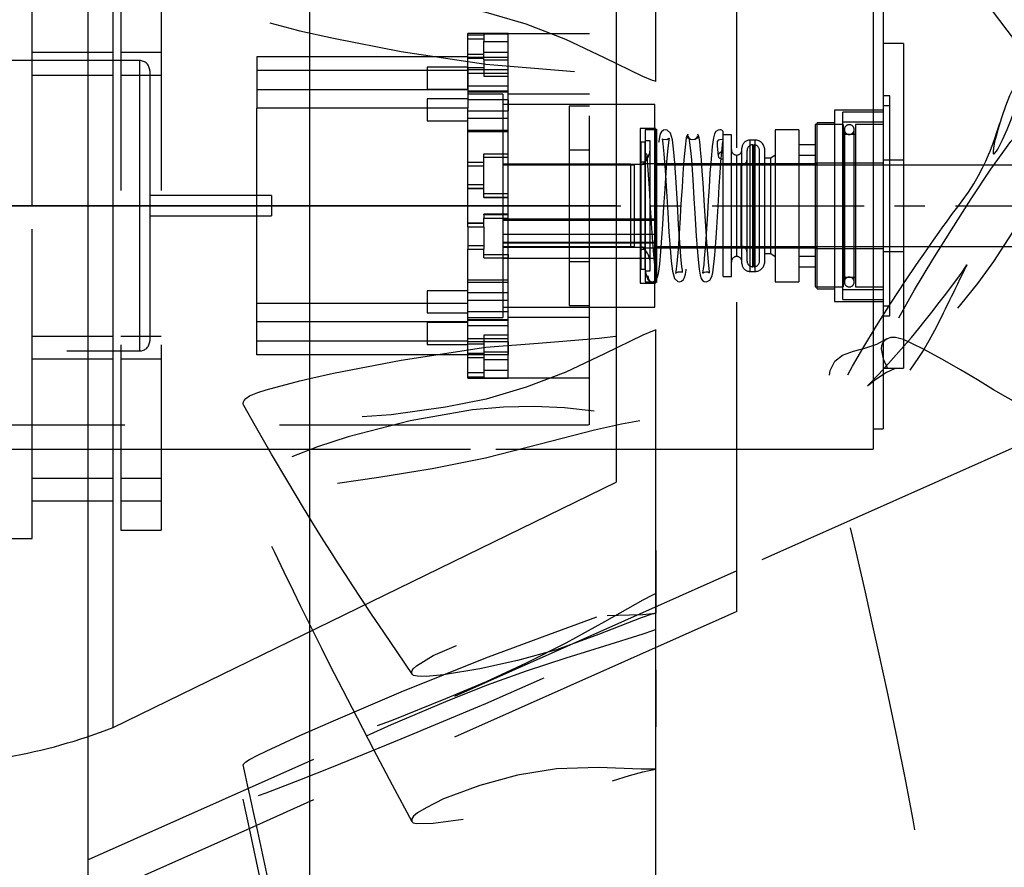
# Model space of a CAD drawing. Extents: x -135 to 10, y 84 to 175.
# Tile 48 of 53: x -5.85 to 0.22, y 143.47 to 148.69. Entities that reach past the tile are written whole.
import ezdxf

# ---------------------------------------------------------------- set-up
doc = ezdxf.new("R2010")
doc.units = 0
doc.header["$LTSCALE"] = 1.5
doc.header["$MEASUREMENT"] = 0
doc.linetypes.add('CENTER', pattern=[2, 1.25, -0.25, 0.25, -0.25])
doc.linetypes.add('SLDHIDDEN0', pattern=[1.905, 1.27, -0.635])
doc.layers.get('0').update_dxf_attribs({"linetype": 'CONTINUOUS'})
doc.layers.get('DEFPOINTS').update_dxf_attribs({"linetype": 'CONTINUOUS'})
for name, color, linetype in [('DIM', 1, 'CONTINUOUS'), ('DUCT', 30, 'CONTINUOUS'), ('HULL', 7, 'CONTINUOUS'), ('TAIL', 140, 'CONTINUOUS')]:
    doc.layers.add(name, color=color, linetype=linetype)
doc.styles.add('ENGR', font='Romans', dxfattribs={"oblique": 15})
doc.dimstyles.get("Standard").update_dxf_attribs({"dimtxt": 0.18, "dimasz": 0.18, "dimexe": 0.18, "dimexo": 0.0625, "dimgap": 0.09, "dimtad": 0, "dimtih": 1, "dimtoh": 1, "dimdec": 4, "dimzin": 0, "dimtxsty": 'STANDARD', "dimcen": 0.09, "dimazin": 3, "dimtfac": 1, "dimtdec": 4, "dimtofl": 0, "dimtmove": 0, "dimatfit": 3, "dimtolj": 1, "dimtzin": 0})

# ---------------------------------------------------------------- blocks, each defined once
blk = doc.blocks.new('*D9')
at = {"color": 0, "linetype": 'BYBLOCK'}
blk.add_line((-57.8859, 144.3801), (-51.4618, 142.0419), dxfattribs=at)
for start, end in [(4.12445, 8.2489), (331.7511, 335.87555)]:
    blk.add_arc((-66.578, 147.5438), 15.0063, start, end, dxfattribs=at)
for points in [[(-51.4307, 148.6295), (-51.7905, 148.6166), (-51.5717, 147.5438)], [(-53.0492, 141.478), (-52.7155, 141.3428), (-52.4767, 142.4113)]]:
    blk.add_solid(points, dxfattribs=at)
at = {"layer": 'DEFPOINTS', "color": 0, "linetype": 'BYBLOCK'}
for p in [(-100.5781, 147.5438), (-66.578, 147.5438), (0.4895, 147.5438), (-58.5906, 144.6366), (-51.9762, 144.0831)]:
    blk.add_point(p, dxfattribs=at)
at = {"color": 0, "linetype": 'BYBLOCK', "insert": (-51.7997, 144.9379), "char_height": 0.9, "attachment_point": 5, "style": 'ENGR'}
blk.add_mtext('\\A1;20°', dxfattribs=at)

msp = doc.modelspace()

# ---------------------------------------------------------------- linework, layer by layer
at = {"layer": 'DUCT', "linetype": 'CONTINUOUS'}
for p, q in [((-4.0579, 138.0139), (-4.0579, 157.0736)), ((-5.4244, 143.2629), (-5.4244, 151.8247)), ((-4.3871, 143.7247), (-5.4244, 143.2629))]:
    msp.add_line(p, q, dxfattribs=at)
at = {"layer": 'DUCT', "linetype": 'SLDHIDDEN0'}
for p, q in [((-1.4244, 145.0438), (-1.4244, 150.0438)), ((0.4681, 146.1364), (-1.4244, 145.2938)), ((-1.4244, 145.2938), (-5.4244, 143.5129)), ((-1.4244, 145.0438), (-4.3871, 143.7247))]:
    msp.add_line(p, q, dxfattribs=at)
at = {"layer": 'DUCT', "linetype": 'SLDHIDDEN0', "flags": 128}
for points in [[(-1.9254, 150.0543), (-1.9264, 149.2807), (-1.9262, 148.3095)], [(0.9955, 147.6787), (0.9955, 147.6787), (0.9955, 147.6787), (0.9955, 147.6787), (0.9955, 147.6787), (0.9955, 147.6787), (0.9954, 147.6787), (0.9954, 147.6788), (0.9951, 147.6792), (0.9942, 147.6809), (0.9903, 147.6875), (0.9739, 147.7137), (0.939, 147.7649), (0.8638, 147.8635), (0.7002, 148.0532), (0.5374, 148.2427), (0.3842, 148.4369), (0.2412, 148.6265), (0.1119, 148.7973), (-0.0153, 148.9536), (-0.1417, 149.092), (-0.2839, 149.2242), (-0.4196, 149.3288), (-0.4814, 149.3689), (-0.5268, 149.3941)], [(-1.9244, 148.3092), (-1.9244, 148.3092), (-1.9244, 148.3092), (-1.9244, 148.3092), (-1.9244, 148.3092), (-1.9245, 148.3092), (-1.9247, 148.3093), (-1.9257, 148.3096), (-1.9295, 148.3109), (-1.9447, 148.3165), (-2.005, 148.3409), (-2.242, 148.4555), (-2.4799, 148.5685), (-2.7237, 148.6624), (-2.9714, 148.7354), (-3.221, 148.7857), (-3.5568, 148.8331), (-3.8913, 148.854), (-4.2203, 148.84), (-4.388, 148.8113), (-4.4286, 148.799), (-4.4496, 148.7897), (-4.4602, 148.7815), (-4.4656, 148.7731), (-4.4675, 148.7628), (-4.466, 148.753), (-4.4617, 148.7435), (-4.4512, 148.7306), (-4.4295, 148.7158), (-4.3786, 148.6945), (-4.3263, 148.6786), (-4.1191, 148.6229), (-3.9108, 148.5761), (-3.4941, 148.4955), (-2.9732, 148.4162), (-2.6223, 148.3885), (-2.274, 148.3601), (-2.0993, 148.3391), (-2.0118, 148.3259), (-1.9681, 148.3179), (-1.9462, 148.3136), (-1.939, 148.3121), (-1.9317, 148.3107), (-1.9281, 148.3099), (-1.9268, 148.3097), (-1.926, 148.3095), (-1.9255, 148.3094), (-1.9251, 148.3093), (-1.9249, 148.3092), (-1.9247, 148.3092), (-1.9246, 148.3092), (-1.9245, 148.3092), (-1.9245, 148.3092), (-1.9245, 148.3092), (-1.9244, 148.3092), (-1.9244, 148.3092), (-1.9244, 148.3092), (-1.9244, 148.3092), (-1.9244, 148.3092), (-1.9244, 148.3092), (-1.9244, 148.3092), (-1.9244, 148.3092), (-1.9244, 148.3092)], [(0.9955, 148.4851), (0.9955, 148.4851), (0.9955, 148.4851), (0.9955, 148.4851), (0.9955, 148.4851), (0.9955, 148.485), (0.9954, 148.485), (0.9952, 148.4848), (0.9941, 148.4839), (0.99, 148.4803), (0.9732, 148.4658), (0.9647, 148.4583), (0.9309, 148.426), (0.8627, 148.3521), (0.7487, 148.2033), (0.6409, 148.0231), (0.5472, 147.8482), (0.4456, 147.6659), (0.3371, 147.4806), (0.1573, 147.2004), (0.0589, 147.0651), (-0.0461, 146.9346), (-0.1576, 146.8096), (-0.2751, 146.6903), (-0.3983, 146.5768), (-0.4474, 146.543), (-0.4761, 146.5316), (-0.4992, 146.5288), (-0.514, 146.5318), (-0.5255, 146.5399), (-0.5338, 146.5543), (-0.5361, 146.5714), (-0.5239, 146.6386), (-0.4863, 146.7375), (-0.4374, 146.8354), (-0.3309, 147.025), (-0.2169, 147.2122), (-0.1014, 147.3964), (0.0184, 147.5869), (0.1394, 147.7704), (0.2633, 147.9408), (0.4333, 148.1307), (0.618, 148.2802), (0.7167, 148.339), (0.8156, 148.3897), (0.9106, 148.4375), (0.9547, 148.4612), (0.9757, 148.473), (0.9833, 148.4745)], [(0.363, 148.4348), (0.363, 148.4348), (0.363, 148.4348), (0.363, 148.4348), (0.363, 148.4348), (0.3622, 148.4328), (0.3616, 148.4316), (0.3603, 148.4286), (0.3581, 148.4237), (0.3542, 148.4153), (0.3506, 148.4079), (0.3467, 148.4001), (0.3132, 148.3369), (0.2834, 148.2795), (0.2561, 148.2208), (0.2313, 148.158), (0.2058, 148.0854), (0.183, 148.0119), (0.1724, 147.9727), (0.1638, 147.9372), (0.1565, 147.8994), (0.154, 147.8803), (0.1539, 147.8707), (0.1552, 147.866), (0.156, 147.865), (0.1569, 147.8643), (0.158, 147.8638), (0.1592, 147.8637), (0.1612, 147.8641), (0.1634, 147.8655), (0.1747, 147.8804), (0.1824, 147.8932), (0.2122, 147.9512), (0.24, 148.0138), (0.2651, 148.0764), (0.2879, 148.139), (0.3174, 148.2341), (0.3402, 148.3357), (0.363, 148.4348)], [(-0.4535, 146.5385), (-0.5036, 146.5154), (-0.5741, 146.4688), (-0.6023, 146.4467), (-0.6177, 146.4348), (-0.6199, 146.4335), (-0.6183, 146.4354), (-0.6133, 146.4406), (-0.6053, 146.4488), (-0.5503, 146.5066), (-0.4903, 146.5716), (-0.4117, 146.66), (-0.3492, 146.7326), (-0.3043, 146.7867), (-0.2727, 146.8259), (-0.2235, 146.8885), (-0.1778, 146.9473), (-0.1374, 146.9991), (-0.1014, 147.0455), (-0.0698, 147.0886), (-0.0372, 147.1339), (-0.0172, 147.1637), (-0.0078, 147.1794), (-0.0071, 147.1805), (-0.0102, 147.1744), (-0.0151, 147.1645), (-0.0216, 147.1516), (-0.0291, 147.1369), (-0.0374, 147.1202), (-0.0511, 147.0926), (-0.0661, 147.0615), (-0.0822, 147.028), (-0.0969, 146.9972), (-0.1041, 146.9822), (-0.1117, 146.9663), (-0.1203, 146.9485), (-0.13, 146.9285), (-0.1408, 146.9064), (-0.1528, 146.882), (-0.1802, 146.8273), (-0.2076, 146.7747), (-0.2418, 146.7122), (-0.2732, 146.6586), (-0.3047, 146.6082), (-0.3782, 146.5054), (-0.4568, 146.4148), (-0.5421, 146.331), (-0.6272, 146.2666), (-0.6617, 146.2454), (-0.6971, 146.2257), (-0.7328, 146.2081), (-0.7678, 146.1941), (-0.8005, 146.1863), (-0.8291, 146.1868), (-0.8513, 146.2005), (-0.8589, 146.2235), (-0.8586, 146.2379), (-0.8574, 146.2458), (-0.8563, 146.2506), (-0.8548, 146.2562), (-0.8504, 146.27), (-0.8365, 146.3053), (-0.8215, 146.3401), (-0.7984, 146.39), (-0.759, 146.4684), (-0.7121, 146.5548), (-0.6487, 146.6647), (-0.5645, 146.8034), (-0.4753, 146.9443), (-0.3852, 147.0819), (-0.3176, 147.182), (-0.2594, 147.2666), (-0.2131, 147.3326), (-0.1786, 147.3813), (-0.1547, 147.4145), (-0.1337, 147.4436), (-0.0954, 147.4958), (-0.064, 147.5381), (-0.0367, 147.5747), (0.0017, 147.6286), (0.0349, 147.6798), (0.0645, 147.7297), (0.0893, 147.7775), (0.1096, 147.8198), (0.1257, 147.8572), (0.1351, 147.8802), (0.144, 147.9024), (0.1521, 147.924), (0.1587, 147.9418), (0.165, 147.9593), (0.1758, 147.9906), (0.1955, 148.0535)], [(-1.9244, 146.7784), (-1.9244, 146.7784), (-1.9244, 146.7783), (-1.9244, 146.7783), (-1.9244, 146.7783), (-1.9245, 146.7783), (-1.9247, 146.7782), (-1.9257, 146.7779), (-1.9295, 146.7766), (-1.9447, 146.771), (-2.005, 146.7466), (-2.242, 146.632), (-2.4799, 146.519), (-2.7237, 146.4252), (-2.9714, 146.3522), (-3.221, 146.3018), (-3.5568, 146.2545), (-3.8913, 146.2335), (-4.2203, 146.2475), (-4.388, 146.2762), (-4.4286, 146.2886), (-4.4496, 146.2979), (-4.4602, 146.306), (-4.4642, 146.3122)], [(-4.0579, 146.4784), (-3.9108, 146.5114), (-3.4941, 146.592), (-2.9732, 146.6713), (-2.6223, 146.699), (-2.274, 146.7274), (-2.0993, 146.7484), (-2.0118, 146.7616), (-1.9681, 146.7696), (-1.9462, 146.7739), (-1.939, 146.7754), (-1.9317, 146.7768), (-1.9281, 146.7776), (-1.9268, 146.7779), (-1.926, 146.778), (-1.9255, 146.7782), (-1.9251, 146.7782), (-1.9249, 146.7783), (-1.9247, 146.7783), (-1.9246, 146.7783), (-1.9245, 146.7783), (-1.9245, 146.7784), (-1.9245, 146.7784), (-1.9244, 146.7784), (-1.9244, 146.7784), (-1.9244, 146.7784), (-1.9244, 146.7784), (-1.9244, 146.7784), (-1.9244, 146.7784), (-1.9244, 146.7784), (-1.9244, 146.7784), (-1.9244, 146.7784), (-1.9244, 146.7784)], [(-1.9262, 146.778), (-1.9264, 145.8068), (-1.9254, 145.0332)], [(0.1552, 140.8805), (0.1137, 141.1136), (0.0803, 141.2984), (0.0553, 141.434), (0.0379, 141.5276), (0.0221, 141.614), (-0.0065, 141.7739), (-0.0366, 141.952), (-0.0777, 142.207), (-0.1258, 142.5079), (-0.1763, 142.8168), (-0.2212, 143.0887), (-0.2624, 143.3325), (-0.3008, 143.5487), (-0.3394, 143.7587), (-0.3843, 143.9967), (-0.4361, 144.2622), (-0.4979, 144.5554), (-0.5441, 144.7617), (-0.5914, 144.9741), (-0.6333, 145.1628), (-0.6701, 145.3233), (-0.701, 145.4565), (-0.7256, 145.5629), (-0.7385, 145.6197), (-0.7496, 145.6692), (-0.765, 145.7396), (-0.7851, 145.8348), (-0.8086, 145.9535), (-0.8307, 146.0796), (-0.8458, 146.1846), (-0.8526, 146.2425), (-0.8574, 146.291), (-0.8609, 146.3374), (-0.8631, 146.3966), (-0.8605, 146.4654), (-0.8493, 146.5276), (-0.8209, 146.5852), (-0.7747, 146.6225), (-0.7066, 146.6474), (-0.6364, 146.6665), (-0.5626, 146.6918), (-0.5035, 146.7232)], [(0.9955, 146.4676), (0.9955, 146.4676), (0.9955, 146.4676), (0.9955, 146.4676), (0.9955, 146.4675), (0.9954, 146.4675), (0.9952, 146.4671), (0.9941, 146.4659), (0.99, 146.4609), (0.9732, 146.4416), (0.9647, 146.4321), (0.9309, 146.3965), (0.8627, 146.3347), (0.7487, 146.2615), (0.6409, 146.2292), (0.5472, 146.233), (0.4456, 146.2599), (0.3371, 146.3072), (0.1573, 146.4102), (0.0589, 146.4704), (-0.0461, 146.5331), (-0.1576, 146.5964), (-0.2751, 146.659), (-0.3983, 146.7194), (-0.4474, 146.7328), (-0.4761, 146.7317), (-0.4992, 146.7241), (-0.514, 146.7141), (-0.5255, 146.7001), (-0.5338, 146.6813), (-0.5361, 146.6623), (-0.5239, 146.6), (-0.4863, 146.5219), (-0.4374, 146.4549), (-0.3309, 146.3436), (-0.2169, 146.2545), (-0.1014, 146.1847), (0.0184, 146.1307), (0.1394, 146.0995), (0.2633, 146.0938), (0.4333, 146.1279), (0.5521, 146.1777)], [(-2.3057, 146.2776), (-2.4884, 146.298), (-2.6749, 146.3066), (-2.864, 146.303), (-3.0545, 146.2853), (-3.4381, 146.2186), (-3.8204, 146.1199), (-4.0098, 146.0585), (-4.1973, 145.986), (-4.3805, 145.8967), (-4.4247, 145.8696), (-4.4478, 145.8527), (-4.4592, 145.8413), (-4.4651, 145.8314), (-4.4675, 145.8208), (-4.4663, 145.8119), (-4.4623, 145.8043), (-4.4523, 145.7957), (-4.4322, 145.7888), (-4.3442, 145.7869), (-4.1671, 145.7996), (-3.9892, 145.8198), (-3.633, 145.8703), (-3.3035, 145.9254), (-2.9738, 145.9912), (-2.6386, 146.0761), (-2.3035, 146.1626), (-2.1357, 146.2002), (-1.9681, 146.2311), (-1.9263, 146.2372), (-1.925, 146.2373), (-1.9247, 146.2374), (-1.9245, 146.2374), (-1.9245, 146.2374), (-1.9244, 146.2374), (-1.9244, 146.2374), (-1.9244, 146.2374), (-1.9244, 146.2374), (-1.9244, 146.2374), (-1.9244, 146.2374), (-1.9244, 146.2375), (-1.9244, 146.2375), (-1.9244, 146.2375), (-1.9244, 146.2375), (-1.9244, 146.2375), (-1.9245, 146.2375), (-1.9248, 146.2375), (-1.9259, 146.2375), (-1.9305, 146.2374), (-1.9351, 146.2374), (-1.9397, 146.2374), (-1.958, 146.2378), (-2.0305, 146.242), (-2.3057, 146.2776)], [(-1.9262, 146.2374), (-1.9264, 145.0391), (-1.9254, 144.0706)], [(-3.4267, 143.7473), (-3.547, 143.9733), (-3.662, 144.1907), (-3.7644, 144.3861), (-3.854, 144.5595), (-3.9311, 144.7109), (-3.9832, 144.8146), (-4.0283, 144.9048), (-4.0709, 144.9908), (-4.1142, 145.0788), (-4.1582, 145.1689), (-4.2152, 145.2864), (-4.2734, 145.4071), (-4.3328, 145.531), (-4.3883, 145.6474), (-4.4354, 145.7463), (-4.4534, 145.7843), (-4.4651, 145.8089)], [(-3.4254, 144.6547), (-3.5155, 144.7878), (-3.6019, 144.9156), (-3.6768, 145.0271), (-3.7403, 145.1224), (-3.7925, 145.2013), (-3.8376, 145.2703), (-3.8801, 145.336), (-3.9343, 145.4207), (-3.9847, 145.5008), (-4.0385, 145.5874), (-4.0579, 145.6191)], [(-1.9244, 145.155), (-1.9244, 145.155), (-1.9244, 145.155), (-1.9244, 145.155), (-1.9244, 145.155), (-1.9245, 145.155), (-1.9247, 145.1548), (-1.9257, 145.1544), (-1.9295, 145.1525), (-1.9447, 145.1447), (-2.005, 145.1127), (-2.242, 144.9793), (-2.4799, 144.8481), (-2.7237, 144.7248), (-2.9714, 144.6097), (-3.221, 144.5038), (-3.5568, 144.3697), (-3.8913, 144.2474), (-4.2203, 144.1429), (-4.388, 144.0998), (-4.4286, 144.0919), (-4.4496, 144.0892), (-4.4602, 144.0895), (-4.4656, 144.0917), (-4.4675, 144.0958), (-4.4671, 144.0974)], [(-4.0579, 144.3053), (-3.9108, 144.3699), (-3.4941, 144.5469), (-2.9732, 144.7575), (-2.6223, 144.8864), (-2.274, 145.0148), (-2.0993, 145.0827), (-2.0118, 145.118), (-1.9681, 145.1363), (-1.9462, 145.1456), (-1.939, 145.1487), (-1.9317, 145.1518), (-1.9281, 145.1534), (-1.9268, 145.154), (-1.926, 145.1543), (-1.9255, 145.1545), (-1.9251, 145.1547), (-1.9249, 145.1548), (-1.9247, 145.1549), (-1.9246, 145.1549), (-1.9245, 145.155), (-1.9245, 145.155), (-1.9245, 145.155), (-1.9244, 145.155), (-1.9244, 145.155), (-1.9244, 145.155), (-1.9244, 145.155), (-1.9244, 145.155), (-1.9244, 145.155), (-1.9244, 145.155), (-1.9244, 145.155), (-1.9244, 145.155), (-1.9244, 145.155)], [(-1.9262, 145.1549), (-1.9264, 142.5827), (-1.9254, 140.5201)], [(-1.9244, 145.0326), (-1.9244, 145.0326), (-1.9244, 145.0326), (-1.9244, 145.0326), (-1.9244, 145.0326), (-1.9244, 145.0326), (-1.9246, 145.0325), (-1.9251, 145.0324), (-1.9272, 145.0319), (-1.9315, 145.0307), (-1.9484, 145.026), (-2.0156, 145.0041), (-2.2781, 144.9007), (-2.5377, 144.8068), (-2.777, 144.7411), (-3.0102, 144.6903), (-3.2338, 144.6526), (-3.3411, 144.6431), (-3.393, 144.6438), (-3.4177, 144.6487), (-3.4247, 144.6538), (-3.428, 144.659), (-3.4294, 144.666), (-3.4286, 144.6727), (-3.4263, 144.6792), (-3.42, 144.6891), (-3.3998, 144.7076), (-3.2968, 144.7715), (-3.0774, 144.867), (-2.8468, 144.937), (-2.6101, 144.9884), (-2.4894, 145.0047), (-2.2446, 145.018), (-2.0861, 145.022), (-2.0057, 145.0251), (-1.9652, 145.0281), (-1.9448, 145.0302), (-1.9346, 145.0314), (-1.9312, 145.0318), (-1.9278, 145.0322), (-1.9261, 145.0324), (-1.9255, 145.0325), (-1.9252, 145.0325), (-1.9249, 145.0326), (-1.9247, 145.0326), (-1.9246, 145.0326), (-1.9246, 145.0326), (-1.9245, 145.0326), (-1.9245, 145.0326), (-1.9244, 145.0326), (-1.9244, 145.0326), (-1.9244, 145.0326), (-1.9244, 145.0326), (-1.9244, 145.0326), (-1.9244, 145.0326), (-1.9244, 145.0326), (-1.9244, 145.0326), (-1.9244, 145.0326), (-1.9244, 145.0326)], [(-1.9244, 144.931), (-1.9244, 144.931), (-1.9244, 144.931), (-1.9244, 144.931), (-1.9244, 144.931), (-1.9245, 144.9309), (-1.9247, 144.9309), (-1.9257, 144.9305), (-1.9295, 144.9291), (-1.9447, 144.9237), (-2.005, 144.903), (-2.242, 144.8288), (-2.4799, 144.7562), (-2.7237, 144.6757), (-2.9714, 144.586), (-3.221, 144.4865), (-3.5568, 144.3442), (-3.8913, 144.1923), (-4.2203, 144.0305), (-4.388, 143.9407), (-4.4286, 143.9173), (-4.4496, 143.9042), (-4.4602, 143.8964), (-4.4656, 143.8911), (-4.4675, 143.8867), (-4.466, 143.8842), (-4.4617, 143.883), (-4.4512, 143.8838), (-4.4295, 143.8891), (-4.3786, 143.9061), (-4.3263, 143.9255), (-4.1191, 144.0049), (-3.9108, 144.0876), (-3.4941, 144.2573), (-2.9732, 144.4758), (-2.6223, 144.6305), (-2.274, 144.7837), (-2.0993, 144.8586), (-2.0118, 144.8953), (-1.9681, 144.9132), (-1.9462, 144.9221), (-1.939, 144.925), (-1.9317, 144.928), (-1.9281, 144.9295), (-1.9268, 144.93), (-1.926, 144.9303), (-1.9255, 144.9305), (-1.9251, 144.9306), (-1.9249, 144.9307), (-1.9247, 144.9308), (-1.9246, 144.9309), (-1.9245, 144.9309), (-1.9245, 144.9309), (-1.9245, 144.9309), (-1.9244, 144.9309), (-1.9244, 144.9309), (-1.9244, 144.9309), (-1.9244, 144.9309), (-1.9244, 144.9309), (-1.9244, 144.931), (-1.9244, 144.931), (-1.9244, 144.931), (-1.9244, 144.931)], [(-1.9262, 144.9311), (-1.9264, 142.2646), (-1.9254, 140.1214)], [(-1.9244, 144.0714), (-1.9244, 144.0714), (-1.9244, 144.0714), (-1.9244, 144.0714), (-1.9244, 144.0714), (-1.9244, 144.0714), (-1.9246, 144.0714), (-1.9251, 144.0714), (-1.9272, 144.0713), (-1.9315, 144.0711), (-1.9484, 144.0705), (-2.0156, 144.0706), (-2.2781, 144.0812), (-2.5377, 144.0724), (-2.777, 144.0332), (-3.0102, 143.9707), (-3.2338, 143.8873), (-3.3411, 143.8337), (-3.393, 143.8014), (-3.4177, 143.7812), (-3.4247, 143.7719), (-3.428, 143.7648), (-3.4294, 143.7573), (-3.4286, 143.7513), (-3.4263, 143.7466), (-3.42, 143.7412), (-3.3998, 143.7363), (-3.2968, 143.7376), (-3.0774, 143.7679), (-2.8468, 143.8149), (-2.6101, 143.8702), (-2.4894, 143.9035), (-2.2447, 143.9817), (-2.0861, 144.0313), (-2.0057, 144.0538), (-1.9652, 144.0634), (-1.9448, 144.0676), (-1.9346, 144.0696), (-1.9312, 144.0702), (-1.9278, 144.0708), (-1.9261, 144.0711), (-1.9255, 144.0712), (-1.9252, 144.0713), (-1.9249, 144.0713), (-1.9247, 144.0714), (-1.9246, 144.0714), (-1.9246, 144.0714), (-1.9245, 144.0714), (-1.9245, 144.0714), (-1.9244, 144.0714), (-1.9244, 144.0714), (-1.9244, 144.0714), (-1.9244, 144.0714), (-1.9244, 144.0714), (-1.9244, 144.0714), (-1.9244, 144.0714), (-1.9244, 144.0714), (-1.9244, 144.0714), (-1.9244, 144.0714)], [(-4.4295, 143.7058), (-4.4493, 143.7998), (-4.4673, 143.8856)]]:
    msp.add_lwpolyline(points, dxfattribs=at)
at = {"layer": 'DUCT', "linetype": 'CONTINUOUS', "flags": 128}
for points in [[(-4.4642, 146.3122), (-4.4656, 146.3144), (-4.4675, 146.3247), (-4.466, 146.3345), (-4.4617, 146.344), (-4.4512, 146.3569), (-4.4295, 146.3717), (-4.3786, 146.393), (-4.3263, 146.4089), (-4.1191, 146.4646), (-4.0579, 146.4784)], [(-4.0579, 145.6191), (-4.097, 145.683), (-4.1938, 145.8442), (-4.2933, 146.0134), (-4.3924, 146.1853), (-4.4643, 146.3121)], [(-4.4671, 144.0974), (-4.466, 144.101), (-4.4617, 144.1069), (-4.4512, 144.1165), (-4.4295, 144.1308), (-4.3786, 144.1579), (-4.3263, 144.1828), (-4.1191, 144.2783), (-4.0579, 144.3053)], [(-4.0579, 142.2539), (-4.068, 142.2975), (-4.1165, 142.5089), (-4.1642, 142.7192), (-4.2113, 142.9282), (-4.2576, 143.1361), (-4.3034, 143.3427), (-4.3474, 143.5431), (-4.385, 143.7152), (-4.4072, 143.817), (-4.4259, 143.9037), (-4.4413, 143.975), (-4.4533, 144.0311), (-4.4635, 144.0792), (-4.4674, 144.0973)], [(-4.0579, 141.9824), (-4.0765, 142.0659), (-4.1223, 142.2733), (-4.1495, 142.3975), (-4.1748, 142.5134), (-4.1982, 142.621), (-4.2198, 142.7204), (-4.2394, 142.8115), (-4.2611, 142.9122), (-4.2901, 143.0478), (-4.3333, 143.2506), (-4.3865, 143.5013), (-4.4295, 143.7058)]]:
    msp.add_lwpolyline(points, dxfattribs=at)
at = {"layer": 'HULL', "color": 1, "linetype": 'CENTER', "ltscale": 0.5}
msp.add_line((-100.5781, 147.5438), (0.4895, 147.5438), dxfattribs=at)
at = {"layer": 'TAIL', "linetype": 'CONTINUOUS'}
for p, q in [((-5.2688, 147.5438), (-5.2688, 150.7593)), ((-2.1688, 149.2474), (-2.1688, 145.8401)), ((-0.5842, 149.0438), (-0.5842, 146.0438)), ((-0.523, 148.9188), (-0.523, 146.1688)), ((-0.398, 148.5438), (-0.523, 148.5438)), ((-0.398, 148.5438), (-0.398, 146.5438)), ((1.7642, 147.795), (-0.398, 147.795)), ((-5.2688, 147.5438), (-5.9227, 147.5438)), ((-5.9227, 147.5438), (-5.2688, 147.5438)), ((-5.2688, 147.5438), (-2.1688, 147.5438)), ((-2.1688, 147.5438), (-5.2688, 147.5438)), ((-5.2688, 144.3282), (-5.2688, 147.5438)), ((-0.398, 147.2925), (1.7642, 147.2925)), ((-0.523, 146.5438), (-0.398, 146.5438)), ((-0.5842, 146.1688), (-0.523, 146.1688)), ((-2.1688, 146.0438), (-0.5842, 146.0438)), ((-5.2688, 144.3282), (-2.1688, 145.8401))]:
    msp.add_line(p, q, dxfattribs=at)
at = {"layer": 'TAIL', "linetype": 'SLDHIDDEN0'}
for p, q in [((-5.7688, 147.5438), (-5.7688, 149.5938)), ((-5.223, 149.5438), (-5.223, 145.5438)), ((-4.973, 149.5438), (-4.973, 145.5438)), ((-2.3342, 146.1938), (-2.3342, 148.8938)), ((-3.0842, 148.5982), (-3.0842, 148.6063)), ((-2.8342, 148.6063), (-3.0842, 148.6063)), ((-3.0842, 148.5982), (-2.9842, 148.5982)), ((-3.0842, 148.5719), (-3.0842, 148.5982)), ((-3.0842, 148.5719), (-2.9842, 148.5719)), ((-3.0842, 148.2588), (-3.0842, 148.5719)), ((-2.9842, 148.6036), (-2.9842, 148.5982)), ((-2.9842, 148.6036), (-2.8342, 148.6036)), ((-2.9842, 148.5982), (-2.9842, 148.5719)), ((-2.9842, 148.5719), (-2.9842, 148.5565)), ((-2.8342, 148.6036), (-2.8342, 148.6063)), ((-2.3342, 148.6044), (-2.8342, 148.6044)), ((-2.8342, 148.5565), (-2.8342, 148.6036)), ((-2.8342, 148.5565), (-2.8342, 148.6036)), ((-2.9842, 148.4435), (-2.9842, 148.5565)), ((-2.9842, 148.5565), (-2.8342, 148.5565)), ((-2.8342, 148.197), (-2.8342, 148.5565)), ((-5.2688, 148.4878), (-5.7688, 148.4878)), ((-4.973, 148.4878), (-5.223, 148.4878)), ((-4.3842, 148.4623), (-4.3842, 148.2588)), ((-3.0842, 148.4623), (-4.3842, 148.4623)), ((-3.0842, 148.4793), (-2.9842, 148.4793)), ((-3.0842, 148.4603), (-2.8342, 148.4603)), ((-3.0842, 148.453), (-2.9842, 148.453)), ((-2.9842, 148.4905), (-2.8342, 148.4905)), ((-5.1067, 148.4388), (-8.4117, 148.4388)), ((-5.1067, 148.4378), (-5.1067, 146.6497)), ((-3.0842, 148.3991), (-3.3342, 148.3991)), ((-3.3342, 148.3991), (-3.3342, 148.2631)), ((-3.0842, 148.3962), (-3.0842, 148.2588)), ((-3.0842, 148.3962), (-2.9842, 148.3962)), ((-2.9842, 148.4435), (-2.9842, 148.342)), ((-2.9842, 148.4435), (-2.8342, 148.4435)), ((-5.7688, 148.3498), (-5.2688, 148.3498)), ((-5.223, 148.3498), (-4.973, 148.3498)), ((-5.0442, 148.3763), (-5.0442, 146.7113)), ((-3.0842, 148.3774), (-4.3842, 148.3774)), ((-2.8342, 148.3817), (-3.0842, 148.3817)), ((-3.0842, 148.3609), (-2.8342, 148.3609)), ((-2.9842, 148.342), (-2.8342, 148.342)), ((-3.0842, 148.2823), (-2.8342, 148.2823)), ((-4.3842, 148.2588), (-4.3842, 148.1458)), ((-3.0842, 148.2588), (-4.3842, 148.2588)), ((-3.3342, 148.2631), (-3.0842, 148.2631)), ((-3.0842, 148.2588), (-3.0842, 148.1458)), ((-3.0842, 148.2516), (-2.8342, 148.2516)), ((-2.8342, 148.2438), (-3.0842, 148.2438)), ((-2.8677, 148.2327), (-3.0842, 148.2327)), ((-2.8677, 148.2327), (-2.8677, 146.8548)), ((-2.3342, 148.2313), (-2.8342, 148.2313)), ((-0.4832, 148.2224), (-0.523, 148.2224)), ((-0.4832, 146.8651), (-0.4832, 148.2224)), ((-4.3842, 146.7101), (-4.3842, 148.1458)), ((-3.0842, 148.1458), (-4.3842, 148.1458)), ((-3.0842, 148.2036), (-3.3342, 148.2036)), ((-3.3342, 148.2036), (-3.3342, 148.0676)), ((-2.8342, 148.197), (-3.0842, 148.197)), ((-3.0842, 148.0814), (-3.0842, 148.1458)), ((-1.9302, 148.1688), (-2.8677, 148.1688)), ((-2.8342, 148.197), (-2.8342, 148.1295)), ((-2.8342, 148.0814), (-2.8342, 148.1959)), ((-2.3342, 148.1574), (-2.4592, 148.1574)), ((-2.4592, 148.1574), (-2.4592, 147.0871)), ((-1.9302, 146.9188), (-1.9302, 148.1688)), ((-0.4832, 148.1601), (-0.523, 148.1601)), ((-3.0842, 148.1295), (-2.8342, 148.1295)), ((-0.823, 148.1338), (-0.823, 146.9538)), ((-0.523, 148.1338), (-0.823, 148.1338)), ((-0.773, 146.967), (-0.773, 148.1205)), ((-0.523, 148.1205), (-0.773, 148.1205)), ((-3.3342, 148.0676), (-3.0842, 148.0676)), ((-3.0842, 147.4131), (-3.0842, 148.0814)), ((-2.8342, 148.0814), (-3.0842, 148.0814)), ((-2.8342, 147.4681), (-2.8342, 148.0814)), ((-0.943, 148.0438), (-0.943, 147.0438)), ((-0.771, 148.0438), (-0.943, 148.0438)), ((-0.9302, 147.0323), (-0.9302, 148.0552)), ((-0.823, 148.0552), (-0.9302, 148.0552)), ((-0.523, 148.0594), (-0.773, 148.0594)), ((-0.771, 148.0438), (-0.771, 147.0438)), ((-0.6934, 148.0438), (-0.6934, 147.0438)), ((-0.523, 148.0438), (-0.6934, 148.0438)), ((-3.0842, 148.0102), (-2.8342, 148.0102)), ((-3.0842, 148.0016), (-2.8342, 148.0016)), ((-2.0212, 148.0208), (-2.0212, 147.0667)), ((-1.9262, 148.0208), (-2.0212, 148.0208)), ((-1.9212, 148.0123), (-1.9912, 148.0123)), ((-1.9912, 148.0123), (-1.9912, 147.0753)), ((-1.9262, 148.0208), (-1.9262, 147.0667)), ((-1.9212, 148.0158), (-1.9212, 147.0717)), ((-1.51, 147.9479), (-1.51, 148.0018)), ((-1.4587, 147.9803), (-1.51, 147.9803)), ((-1.51, 147.8525), (-1.51, 147.9803)), ((-1.4587, 147.8525), (-1.4587, 147.9803)), ((-1.19, 148.0123), (-1.19, 147.0753)), ((-1.043, 148.0123), (-1.19, 148.0123)), ((-1.043, 148.0123), (-1.043, 147.0753)), ((-0.6934, 147.984), (-0.771, 147.984)), ((-0.7624, 148.0136), (-0.7624, 147.0739)), ((-0.7021, 147.0739), (-0.7021, 148.0136)), ((-1.99, 147.9351), (-2.0162, 147.9351)), ((-2.0162, 147.9341), (-2.0162, 147.1534)), ((-1.9587, 147.9442), (-1.9912, 147.9442)), ((-1.99, 147.8206), (-1.99, 147.9351)), ((-1.9587, 147.827), (-1.9587, 147.9442)), ((-1.51, 147.8308), (-1.51, 147.9578)), ((-1.3133, 147.9486), (-1.3439, 147.9486)), ((-1.3439, 147.139), (-1.3439, 147.948)), ((-1.3277, 147.1683), (-1.3277, 147.9187)), ((-1.3204, 147.1683), (-1.3204, 147.9187)), ((-1.3133, 147.139), (-1.3133, 147.948)), ((-0.943, 147.9202), (-1.043, 147.9202)), ((-2.9842, 147.8433), (-2.9842, 147.865)), ((-2.9842, 147.865), (-2.8342, 147.865)), ((-2.9842, 147.5955), (-2.9842, 147.8433)), ((-2.9842, 147.8433), (-2.8342, 147.8433)), ((-2.3342, 147.8875), (-2.4592, 147.8875)), ((-1.51, 147.1073), (-1.51, 147.8525)), ((-1.4587, 147.1073), (-1.4587, 147.8525)), ((-1.4263, 147.7645), (-1.4263, 147.8558)), ((-1.3939, 147.7947), (-1.3939, 147.8986)), ((-1.3627, 147.7846), (-1.3627, 147.8842)), ((-1.2854, 147.7846), (-1.2854, 147.8842)), ((-1.2533, 147.7877), (-1.2533, 147.8886)), ((-1.19, 147.8557), (-1.2152, 147.8373)), ((-0.943, 147.8539), (-1.043, 147.8539)), ((-3.0842, 147.8119), (-2.9842, 147.8119)), ((-3.0842, 147.7891), (-2.9842, 147.7891)), ((-2.0803, 147.7997), (-2.8677, 147.7997)), ((-2.0552, 147.795), (-2.8677, 147.795)), ((-1.99, 147.7988), (-2.3342, 147.7988)), ((-2.0803, 147.7997), (-2.0803, 147.2879)), ((-2.0552, 147.2925), (-2.0552, 147.795)), ((-1.99, 147.8119), (-2.0162, 147.8119)), ((-2.0162, 147.2766), (-2.0162, 147.8109)), ((-2.0162, 147.2938), (-2.0162, 147.7938)), ((-1.99, 147.1524), (-1.99, 147.8206)), ((-0.9302, 147.8022), (-1.99, 147.8022)), ((-1.9587, 147.1433), (-1.9587, 147.827)), ((-0.398, 147.795), (-1.9302, 147.795)), ((-1.3977, 147.7938), (-1.51, 147.7938)), ((-1.3977, 147.2938), (-1.3977, 147.7932)), ((-1.3939, 147.1889), (-1.3939, 147.7947)), ((-1.3627, 147.2033), (-1.3627, 147.7846)), ((-1.19, 147.7938), (-1.2854, 147.7938)), ((-1.2854, 147.2033), (-1.2854, 147.7846)), ((-1.2152, 147.8373), (-1.2533, 147.8373)), ((-1.2533, 147.1989), (-1.2533, 147.7877)), ((-1.2152, 147.7514), (-1.2152, 147.8373)), ((-1.043, 147.7938), (-1.19, 147.7938)), ((-0.523, 147.807), (-0.943, 147.807)), ((-0.398, 147.825), (-0.523, 147.825)), ((-1.4263, 147.2317), (-1.4263, 147.7645)), ((-1.2152, 147.2502), (-1.2152, 147.7514)), ((-3.0842, 147.6744), (-2.9842, 147.6744)), ((-4.2942, 147.6063), (-5.0442, 147.6063)), ((-4.2942, 147.6063), (-4.2942, 147.4813)), ((-3.0842, 147.6516), (-2.9842, 147.6516)), ((-3.0842, 147.6504), (-2.9842, 147.6504)), ((-2.9842, 147.6194), (-2.8342, 147.6194)), ((-5.7688, 145.4938), (-5.7688, 147.5438)), ((-2.9842, 147.5978), (-2.8342, 147.5978)), ((-2.9842, 147.5955), (-2.8342, 147.5955)), ((-5.0442, 147.4813), (-4.2942, 147.4813)), ((-2.9842, 147.4897), (-2.9842, 147.492)), ((-2.8342, 147.492), (-2.9842, 147.492)), ((-2.9842, 147.4897), (-2.9842, 147.4681)), ((-2.9842, 147.4897), (-2.8342, 147.4897)), ((-2.9842, 147.4371), (-3.0842, 147.4371)), ((-3.0842, 147.4359), (-2.9842, 147.4359)), ((-2.9842, 147.4131), (-2.9842, 147.4681)), ((-2.9842, 147.4681), (-2.8342, 147.4681)), ((-1.9302, 147.4615), (-2.8677, 147.4615)), ((-2.0552, 147.4541), (-2.8677, 147.4541)), ((-2.8342, 147.2225), (-2.8342, 147.4681)), ((-1.9302, 147.4541), (-2.0552, 147.4541)), ((-3.0842, 147.4131), (-2.9842, 147.4131)), ((-3.0842, 147.4131), (-3.0842, 147.2984)), ((-2.9842, 147.4131), (-2.9842, 147.2984)), ((-1.9302, 147.3677), (-2.8677, 147.3677)), ((-3.0842, 147.2984), (-2.9842, 147.2984)), ((-3.0842, 147.2984), (-3.0842, 147.2756)), ((-2.9842, 147.2984), (-2.9842, 147.2756)), ((-2.8677, 147.32), (-2.0552, 147.32)), ((-1.9302, 147.3127), (-2.8677, 147.3127)), ((-2.0552, 147.32), (-1.9302, 147.32)), ((-3.0842, 146.7101), (-3.0842, 147.2756)), ((-3.0842, 146.7101), (-3.0842, 147.2756)), ((-3.0842, 147.2756), (-2.9842, 147.2756)), ((-2.9842, 147.2225), (-2.9842, 147.2756)), ((-2.9842, 147.2442), (-2.8342, 147.2442)), ((-2.8677, 147.2925), (-2.0552, 147.2925)), ((-2.8677, 147.2879), (-2.0803, 147.2879)), ((-2.8342, 147.2442), (-2.8342, 147.2225)), ((-2.3342, 147.2888), (-1.99, 147.2888)), ((-2.0162, 147.2756), (-1.99, 147.2756)), ((-1.99, 147.2853), (-0.9302, 147.2853)), ((-1.9302, 147.2925), (-0.398, 147.2925)), ((-1.51, 147.2938), (-1.3977, 147.2938)), ((-1.2854, 147.2938), (-1.19, 147.2938)), ((-1.2533, 147.2502), (-1.2152, 147.2502)), ((-1.2152, 147.2502), (-1.19, 147.2318)), ((-1.19, 147.2938), (-1.043, 147.2938)), ((-0.943, 147.2806), (-0.523, 147.2806)), ((-0.523, 147.2625), (-0.398, 147.2625)), ((-2.9842, 147.2225), (-2.8342, 147.2225)), ((-1.9302, 147.2189), (-2.8677, 147.2189)), ((-2.8342, 146.7058), (-2.8342, 147.2225)), ((-2.4592, 147.2), (-2.3342, 147.2)), ((-1.043, 147.2336), (-0.943, 147.2336)), ((-2.0162, 147.1524), (-1.99, 147.1524)), ((-1.9912, 147.1433), (-1.9587, 147.1433)), ((-1.3439, 147.1389), (-1.3133, 147.1389)), ((-1.043, 147.1673), (-0.943, 147.1673)), ((-2.8342, 147.086), (-3.0842, 147.086)), ((-3.0842, 147.0739), (-2.8342, 147.0739)), ((-2.4592, 147.0871), (-2.4592, 146.9301)), ((-2.0212, 147.0667), (-1.9262, 147.0667)), ((-1.9912, 147.0753), (-1.9212, 147.0753)), ((-1.51, 147.1073), (-1.4587, 147.1073)), ((-1.19, 147.0753), (-1.043, 147.0753)), ((-0.771, 147.1035), (-0.6934, 147.1035)), ((-3.0842, 147.0199), (-3.3342, 147.0199)), ((-3.3342, 147.0199), (-3.3342, 146.9424)), ((-2.8342, 147.0064), (-3.0842, 147.0064)), ((-0.943, 147.0438), (-0.771, 147.0438)), ((-0.9302, 147.0323), (-0.823, 147.0323)), ((-0.773, 147.0281), (-0.523, 147.0281)), ((-0.6934, 147.0438), (-0.523, 147.0438)), ((-3.0842, 146.9417), (-4.3842, 146.9417)), ((-3.3342, 146.9424), (-3.3342, 146.8839)), ((-3.0842, 146.962), (-2.8342, 146.962)), ((-0.823, 146.9538), (-0.523, 146.9538)), ((-0.773, 146.967), (-0.523, 146.967)), ((-3.3342, 146.8839), (-3.0842, 146.8839)), ((-2.8342, 146.8908), (-3.0842, 146.8908)), ((-2.8677, 146.9188), (-1.9302, 146.9188)), ((-2.4592, 146.9301), (-2.3342, 146.9301)), ((-0.523, 146.9274), (-0.4832, 146.9274)), ((-3.0842, 146.8287), (-4.3842, 146.8287)), ((-3.3342, 146.8244), (-3.3342, 146.6884)), ((-3.0842, 146.8244), (-3.3342, 146.8244)), ((-3.0842, 146.8548), (-2.8677, 146.8548)), ((-3.0842, 146.8438), (-2.8342, 146.8438)), ((-2.8342, 146.8359), (-3.0842, 146.8359)), ((-2.8342, 146.8563), (-2.3342, 146.8563)), ((-0.523, 146.8651), (-0.4832, 146.8651)), ((-3.0842, 146.8052), (-2.8342, 146.8052)), ((-5.2688, 146.7378), (-5.7688, 146.7378)), ((-4.973, 146.7378), (-5.223, 146.7378)), ((-4.3842, 146.6252), (-4.3842, 146.7101)), ((-3.0842, 146.7101), (-4.3842, 146.7101)), ((-3.0842, 146.7266), (-2.8342, 146.7266)), ((-3.0842, 146.6252), (-3.0842, 146.7101)), ((-2.8342, 146.7058), (-3.0842, 146.7058)), ((-2.9842, 146.6913), (-3.0842, 146.6913)), ((-2.9842, 146.7455), (-2.9842, 146.597)), ((-2.8342, 146.7455), (-2.9842, 146.7455)), ((-2.8342, 146.6272), (-2.8342, 146.7058)), ((-2.8342, 146.7058), (-2.8342, 146.6272)), ((-8.4117, 146.6488), (-5.1067, 146.6488)), ((-3.3342, 146.6884), (-3.0842, 146.6884)), ((-3.0842, 146.6345), (-2.9842, 146.6345)), ((-2.9842, 146.644), (-2.8342, 146.644)), ((-5.7688, 146.5998), (-5.2688, 146.5998)), ((-5.223, 146.5998), (-4.973, 146.5998)), ((-3.0842, 146.6252), (-4.3842, 146.6252)), ((-3.0842, 146.4813), (-3.0842, 146.6272)), ((-3.0842, 146.6272), (-2.8342, 146.6272)), ((-3.0842, 146.6082), (-2.9842, 146.6082)), ((-2.9842, 146.597), (-2.9842, 146.484)), ((-2.9842, 146.597), (-2.8342, 146.597)), ((-2.8342, 146.4813), (-2.8342, 146.6272)), ((-3.0842, 146.5157), (-2.9842, 146.5157)), ((-2.9842, 146.531), (-2.8342, 146.531)), ((-3.0842, 146.4893), (-2.9842, 146.4893)), ((-3.0842, 146.4813), (-2.8342, 146.4813)), ((-2.9842, 146.484), (-2.8342, 146.484)), ((-2.8342, 146.4831), (-2.3342, 146.4831)), ((-9.9592, 146.1938), (-2.3342, 146.1938)), ((-8.7688, 146.0438), (-5.223, 146.0438)), ((-5.7688, 146.0438), (-2.1688, 146.0438)), ((-4.973, 146.0438), (-2.1688, 146.0438)), ((-5.2688, 145.8628), (-5.7688, 145.8628)), ((-4.973, 145.8628), (-5.223, 145.8628)), ((-5.7688, 145.7248), (-5.2688, 145.7248)), ((-5.223, 145.7248), (-4.973, 145.7248)), ((-5.223, 145.5438), (-4.973, 145.5438)), ((-6.4812, 145.4938), (-5.7688, 145.4938))]:
    msp.add_line(p, q, dxfattribs=at)
at = {"layer": 'TAIL', "linetype": 'SLDHIDDEN0', "flags": 128}
for points in [[(-1.7284, 147.9855), (-1.737, 147.9622), (-1.7448, 147.9044), (-1.7517, 147.8267), (-1.7579, 147.7415), (-1.7633, 147.6584), (-1.768, 147.5833), (-1.7718, 147.5199), (-1.7749, 147.4695), (-1.7809, 147.3746), (-1.7879, 147.2758), (-1.7957, 147.1874), (-1.7995, 147.1551), (-1.8023, 147.1366), (-1.8036, 147.1287), (-1.8029, 147.128), (-1.7991, 147.1314), (-1.7871, 147.1372), (-1.7664, 147.1358), (-1.7595, 147.1345), (-1.7608, 147.1463), (-1.7637, 147.1682), (-1.7701, 147.2322), (-1.7769, 147.3191), (-1.784, 147.4272), (-1.7917, 147.5528), (-1.8, 147.6865), (-1.8084, 147.808), (-1.8159, 147.8951), (-1.8227, 147.9507), (-1.8345, 147.992), (-1.855, 148.0101), (-1.8677, 148.0119), (-1.8776, 148.0094), (-1.8905, 147.9991), (-1.8973, 147.9864), (-1.9028, 147.9658), (-1.907, 147.9407), (-1.9114, 147.904), (-1.9196, 147.8116), (-1.9266, 147.7119), (-1.9326, 147.6173), (-1.9356, 147.567), (-1.9395, 147.5039), (-1.9441, 147.4293), (-1.9494, 147.347), (-1.9555, 147.2633), (-1.9624, 147.1875), (-1.97, 147.132), (-1.9784, 147.1111)], [(-1.9165, 147.102), (-1.9079, 147.1254), (-1.9001, 147.1833), (-1.8931, 147.261), (-1.887, 147.3462), (-1.8815, 147.4294), (-1.8769, 147.5044), (-1.8731, 147.5679), (-1.87, 147.6183), (-1.864, 147.7131), (-1.857, 147.8119), (-1.8492, 147.9002), (-1.8454, 147.9325), (-1.8426, 147.9509), (-1.8413, 147.9588), (-1.842, 147.9596), (-1.8458, 147.9561), (-1.8578, 147.9503), (-1.8785, 147.9517), (-1.8855, 147.9536), (-1.8845, 147.9439), (-1.882, 147.9253), (-1.8755, 147.8634), (-1.8677, 147.7643), (-1.8592, 147.6339), (-1.8511, 147.5017), (-1.8436, 147.3818), (-1.8367, 147.282), (-1.83, 147.2017), (-1.8229, 147.1415), (-1.8104, 147.0957), (-1.7899, 147.0774), (-1.7772, 147.0757), (-1.7673, 147.0782), (-1.7544, 147.0884), (-1.7476, 147.1011), (-1.742, 147.1218), (-1.7379, 147.1468), (-1.7335, 147.1836), (-1.7253, 147.2761), (-1.7183, 147.3759), (-1.7123, 147.4705), (-1.7093, 147.5207), (-1.7054, 147.5839), (-1.7008, 147.6584), (-1.6955, 147.7407), (-1.6893, 147.8244), (-1.6825, 147.9002), (-1.6749, 147.9556), (-1.6665, 147.9764)], [(-1.662, 147.9755), (-1.6643, 147.9692), (-1.6703, 147.9609), (-1.6817, 147.9531), (-1.6974, 147.9498), (-1.7132, 147.9531), (-1.7246, 147.9609), (-1.7306, 147.9692), (-1.7329, 147.9755)], [(-1.7284, 147.9764), (-1.7221, 147.9648), (-1.7163, 147.9322), (-1.7108, 147.8844), (-1.7058, 147.8272), (-1.7012, 147.7654), (-1.6969, 147.7032), (-1.6898, 147.5887), (-1.6843, 147.4983), (-1.68, 147.4293), (-1.6753, 147.3571), (-1.6701, 147.283), (-1.6642, 147.2123), (-1.6578, 147.1525), (-1.6516, 147.116), (-1.6452, 147.0962), (-1.6365, 147.084), (-1.6275, 147.0781), (-1.6116, 147.0758), (-1.5928, 147.0849), (-1.5789, 147.1085), (-1.5736, 147.131), (-1.5687, 147.1666), (-1.5634, 147.2181), (-1.5577, 147.2879), (-1.5516, 147.3772), (-1.5453, 147.4763), (-1.5394, 147.574), (-1.5337, 147.6654), (-1.5284, 147.7469), (-1.5233, 147.8166), (-1.5183, 147.8748), (-1.5136, 147.9197), (-1.5109, 147.9396)], [(-1.6705, 147.9754), (-1.6706, 147.9691), (-1.6746, 147.9609), (-1.6838, 147.9531), (-1.6974, 147.9498), (-1.7111, 147.9531), (-1.7203, 147.9609), (-1.7242, 147.9691), (-1.7244, 147.9753)], [(-1.5098, 148.0019), (-1.5182, 148.0095), (-1.5242, 148.0116), (-1.53, 148.0122), (-1.5404, 148.0108), (-1.5549, 148.0018), (-1.5634, 147.988), (-1.5702, 147.9623), (-1.5774, 147.9099), (-1.5846, 147.8321), (-1.591, 147.7454), (-1.5966, 147.6587), (-1.6016, 147.578), (-1.6067, 147.4946), (-1.6125, 147.402), (-1.6189, 147.3067), (-1.6259, 147.2186), (-1.6296, 147.1819), (-1.6327, 147.1559), (-1.6365, 147.1309), (-1.6358, 147.1283), (-1.6329, 147.131), (-1.627, 147.1348), (-1.6171, 147.1376), (-1.6051, 147.1364), (-1.5972, 147.1325), (-1.5934, 147.1299), (-1.593, 147.1365), (-1.5958, 147.1582), (-1.6, 147.1957), (-1.6048, 147.2489), (-1.6103, 147.3204), (-1.6168, 147.4186), (-1.6245, 147.5429), (-1.6287, 147.6126), (-1.6333, 147.6851), (-1.6381, 147.7577), (-1.6432, 147.8269), (-1.6486, 147.8889), (-1.6543, 147.9391), (-1.6602, 147.9728), (-1.6665, 147.9855)], [(-1.5108, 147.9544), (-1.5162, 147.9519), (-1.5298, 147.9498), (-1.54, 147.9487), (-1.5459, 147.9399), (-1.546, 147.9116), (-1.5411, 147.8517)], [(-1.99, 147.8698), (-1.9852, 147.8664), (-1.9817, 147.8622), (-1.9794, 147.8577), (-1.9787, 147.8529), (-1.9794, 147.848), (-1.9817, 147.8435), (-1.9852, 147.8393), (-1.99, 147.8359)], [(-1.9165, 147.1111), (-1.9251, 147.1329), (-1.9334, 147.1962), (-1.9415, 147.2912), (-1.9494, 147.4068), (-1.9571, 147.5309), (-1.9645, 147.6526), (-1.9717, 147.7627), (-1.9787, 147.8539)], [(-1.51, 147.8749), (-1.5219, 147.8733), (-1.532, 147.8685), (-1.5388, 147.8613), (-1.5412, 147.8529), (-1.5388, 147.8444), (-1.532, 147.8372), (-1.5219, 147.8325), (-1.51, 147.8308)], [(-1.9899, 147.1472), (-1.9872, 147.1263), (-1.9784, 147.102)], [(-1.9829, 147.112), (-1.9745, 147.0892), (-1.9632, 147.0793), (-1.9474, 147.0753), (-1.9317, 147.0793), (-1.9203, 147.0892), (-1.912, 147.1121)], [(-1.9744, 147.1122), (-1.9703, 147.0893), (-1.9611, 147.0793), (-1.9474, 147.0753), (-1.9338, 147.0793), (-1.9246, 147.0892), (-1.9205, 147.1122)]]:
    msp.add_lwpolyline(points, dxfattribs=at)
at = {"layer": 'TAIL', "linetype": 'SLDHIDDEN0'}
for centre, radius, start, end in [((-5.1067, 148.3763), 0.0625, 0, 90), ((-0.7323, 148.0136), 0.0301, 0, 180), ((-0.7323, 148.0136), 0.0301, 180, 0), ((-1.3439, 147.8986), 0.05, 90, 180), ((-1.3277, 147.8842), 0.035, 90, 180), ((-1.3204, 147.8842), 0.035, 0, 90), ((-1.3133, 147.8886), 0.06, 0, 90), ((-2.0887, 147.9017), 0.13, 303.89636, 0), ((-1.4237, 147.8907), 0.035, 180, 265.78323), ((-1.4289, 147.8907), 0.035, 274.21677, 0), ((-1.3977, 147.8288), 0.035, 270, 0), ((-2.0887, 147.1859), 0.13, 0, 56.10364), ((-1.3977, 147.2588), 0.035, 0, 90), ((-1.4237, 147.1968), 0.035, 94.21677, 180), ((-1.4289, 147.1968), 0.035, 0, 85.78323), ((-1.3439, 147.1889), 0.05, 180, 270), ((-1.3277, 147.2033), 0.035, 180, 270), ((-1.3204, 147.2033), 0.035, 270, 0), ((-1.3133, 147.1989), 0.06, 270, 0), ((-0.7323, 147.0739), 0.0301, 0, 180), ((-0.7323, 147.0739), 0.0301, 180, 0), ((-5.1067, 146.7113), 0.0625, 270, 0)]:
    msp.add_arc(centre, radius, start, end, dxfattribs=at)
at = {"layer": 'TAIL', "linetype": 'CONTINUOUS'}
msp.add_arc((-6.5188, 147.5438), 3.45, 279.94923, 291.24267, dxfattribs=at)

# ---------------------------------------------------------------- dimensions: what is measured, and where the dimension line sits
at = {"layer": 'DIM'}
dim = msp.add_angular_dim_2l(base=(-51.9762, 144.0831), line1=((-66.578, 147.5438), (-58.5906, 144.6366)), line2=((-100.5781, 147.5438), (0.4895, 147.5438)), dimstyle='STANDARD', override={"dimscale": 6, "dimtxt": 0.15, "dimexo": 0.125, "dimdec": 0, "dimtxsty": 'ENGR', "dimtdec": 0}, dxfattribs=at)
dim.commit()
dim.dimension.update_dxf_attribs({"geometry": '*D9', "text_midpoint": (-51.7997, 144.9379)})

doc.saveas('drawing.dxf')
